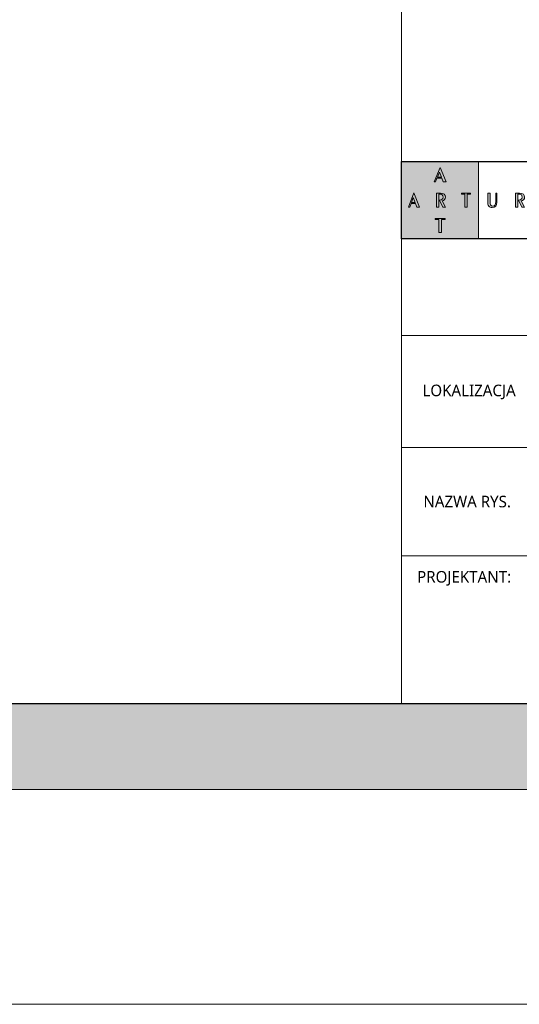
# Model space of a CAD drawing. Header units: millimetres. Extents: x -221 to 149158, y -114258 to 0.
# Tile 58 of 256: x 79454 to 80037, y -46916 to -45770. Entities that reach past the tile are written whole.
import ezdxf

# ---------------------------------------------------------------- set-up
doc = ezdxf.new("R2010")
doc.units = ezdxf.units.MM
doc.layers.get('0').update_dxf_attribs({"lineweight": 0})
doc.layers.add('A-opisram.ART', color=250, linetype='Continuous', lineweight=0)
doc.layers.add('opis..KF', color=250, linetype='Continuous', lineweight=15)
doc.layers.add('A-pomocram.ART', color=254, linetype='Continuous', lineweight=0, plot=False)
doc.layers.add('A-wymram.ART', color=10, linetype='Continuous', lineweight=5, plot=False)
doc.layers.add('A-przekrycieram.ART', color=7, linetype='Continuous', lineweight=0, true_color=0xffffff)
doc.styles.add('ARCH', font='segoeuil.ttf')
doc.dimstyles.new('RAMKA', dxfattribs={"dimscale": 20, "dimtxt": 4, "dimasz": 3, "dimexe": 5, "dimexo": 3, "dimgap": 1, "dimtad": 1, "dimdec": 1, "dimlfac": 0.01, "dimtxsty": 'ARCH', "dimblk": 'ARCHTICK', "dimcen": 0, "dimclrd": 256, "dimclre": 256, "dimclrt": 256, "dimadec": 0, "dimazin": 0, "dimtfac": 1, "dimtdec": 1, "dimtofl": 0, "dimtmove": 1, "dimatfit": 3, "dimfxl": 10, "dimfxlon": 1, "dimlwd": 0, "dimlwe": 0, "dimarcsym": 0})

# ---------------------------------------------------------------- blocks, each defined once
blk = doc.blocks.new('_ArchTick')
at = {"color": 0, "linetype": 'ByBlock', "const_width": 0.15}
blk.add_lwpolyline([(-0.5, -0.5), (0.5, 0.5)], dxfattribs=at)
blk = doc.blocks.new('*D1067')
at = {"layer": 'A-wymram.ART', "linetype": 'Continuous', "lineweight": 0, "transparency": 16777216}
for p, q in [((0, -60), (0, -350)), ((4200, -60), (4200, -350)), ((4200, -250), (0, -250))]:
    blk.add_line(p, q, dxfattribs=at)
at = {"layer": 'Defpoints', "color": 0, "lineweight": 35, "transparency": 16777216}
for p in [(0, 0), (4200, 0), (0, -250)]:
    blk.add_point(p, dxfattribs=at)
at = {"layer": 'A-wymram.ART', "lineweight": 0, "transparency": 16777216, "xscale": 60, "yscale": 60, "zscale": 60, "rotation": 180}
blk.add_blockref('_ArchTick', (0, -250), dxfattribs=at)
at = {"layer": 'A-wymram.ART', "lineweight": 0, "transparency": 16777216, "xscale": 60, "yscale": 60, "zscale": 60}
blk.add_blockref('_ArchTick', (4200, -250), dxfattribs=at)
at = {"layer": 'A-wymram.ART', "transparency": 16777216, "insert": (2100, -189.3), "char_height": 80, "attachment_point": 5, "style": 'ARCH'}
blk.add_mtext('42', dxfattribs=at)
blk = doc.blocks.new('A$C3E4B4AA6')
at = {"layer": 'opis..KF', "lineweight": 0}
h = blk.add_hatch(color=256, dxfattribs=at)
h.dxf.hatch_style = 1
h.paths.add_polyline_path([(0, 100), (100, 100), (100, 0), (0, 0)])
at = {"layer": 'opis..KF', "lineweight": 0, "true_color": 0xfefefe}
h = blk.add_hatch(color=7, dxfattribs=at)
h.dxf.hatch_style = 1
edge = h.paths.add_edge_path()
edge.add_spline(control_points=[(56.7, 25.1), (56.7, 25.1), (56.7, 26.4), (56.7, 26.4), (56.7, 26.4), (56.7, 26.4), (43.8, 26.4), (43.8, 26.4), (43.8, 26.4), (43.8, 26.4), (43.8, 25.1), (43.8, 25.1), (43.8, 25.1), (43.8, 25.1), (48.6, 25.1), (48.6, 25.1), (48.6, 25.1), (48.6, 25.1), (48.6, 8.2), (48.6, 8.2), (48.6, 8.2), (48.6, 8.2), (51.9, 8.2), (51.9, 8.2), (51.9, 8.2), (51.9, 8.2), (51.9, 25.1), (51.9, 25.1), (51.9, 25.1), (51.9, 25.1), (56.7, 25.1), (56.7, 25.1)], knot_values=[0, 0, 0, 0, 0.111111, 0.111111, 0.111111, 0.111211, 0.222222, 0.222222, 0.222222, 0.222322, 0.333333, 0.333333, 0.333333, 0.333433, 0.444444, 0.444444, 0.444444, 0.444544, 0.555556, 0.555556, 0.555556, 0.555656, 0.666667, 0.666667, 0.666667, 0.666767, 0.777778, 0.777778, 0.777778, 0.777878, 1, 1, 1, 1], degree=3, periodic=0)
edge = h.paths.add_edge_path()
edge.add_spline(control_points=[(89.6, 57.7), (89.6, 57.7), (89.6, 59.1), (89.6, 59.1), (89.6, 59.1), (89.6, 59.1), (77.8, 59.1), (77.8, 59.1), (77.8, 59.1), (77.8, 59.1), (77.8, 57.7), (77.8, 57.7), (77.8, 57.7), (77.8, 57.7), (82.2, 57.7), (82.2, 57.7), (82.2, 57.7), (82.2, 57.7), (82.2, 40.9), (82.2, 40.9), (82.2, 40.9), (82.2, 40.9), (85.2, 40.9), (85.2, 40.9), (85.2, 40.9), (85.2, 40.9), (85.2, 57.7), (85.2, 57.7), (85.2, 57.7), (85.2, 57.7), (89.6, 57.7), (89.6, 57.7)], knot_values=[0, 0, 0, 0, 0.111111, 0.111111, 0.111111, 0.111211, 0.222222, 0.222222, 0.222222, 0.222322, 0.333333, 0.333333, 0.333333, 0.333433, 0.444444, 0.444444, 0.444444, 0.444544, 0.555556, 0.555556, 0.555556, 0.555656, 0.666667, 0.666667, 0.666667, 0.666767, 0.777778, 0.777778, 0.777778, 0.777878, 1, 1, 1, 1], degree=3, periodic=0)
edge = h.paths.add_edge_path()
edge.add_spline(control_points=[(57.2, 40.9), (57.2, 40.9), (52.7, 49.4), (52.7, 49.4), (52.7, 49.4), (55.6, 49.6), (57.1, 51.2), (57.1, 53.8), (57.1, 53.8), (57.1, 57.2), (55, 59.1), (50.8, 59.1), (50.8, 59.1), (50.8, 59.1), (45.3, 59.1), (45.3, 59.1), (45.3, 59.1), (45.3, 59.1), (45.3, 40.9), (45.3, 40.9), (45.3, 40.9), (45.3, 40.9), (48.4, 40.9), (48.4, 40.9), (48.4, 40.9), (48.4, 40.9), (48.4, 57.9), (48.4, 57.9), (48.4, 57.9), (48.4, 57.9), (49.7, 57.9), (49.7, 57.9), (49.7, 57.9), (52.6, 57.9), (54, 56.6), (54, 53.9), (54, 53.9), (54, 51.3), (52.5, 50.4), (49.2, 50.1), (49.2, 50.1), (49.2, 50.1), (53.7, 40.9), (53.7, 40.9), (53.7, 40.9), (53.7, 40.9), (57.2, 40.9), (57.2, 40.9)], knot_values=[0, 0, 0, 0, 0.076923, 0.076923, 0.076923, 0.077023, 0.153846, 0.153846, 0.153846, 0.153946, 0.230769, 0.230769, 0.230769, 0.230869, 0.307692, 0.307692, 0.307692, 0.307792, 0.384615, 0.384615, 0.384615, 0.384715, 0.461538, 0.461538, 0.461538, 0.461638, 0.538462, 0.538462, 0.538462, 0.538562, 0.615385, 0.615385, 0.615385, 0.615485, 0.692308, 0.692308, 0.692308, 0.692408, 0.769231, 0.769231, 0.769231, 0.769331, 0.846154, 0.846154, 0.846154, 0.846254, 1, 1, 1, 1], degree=3, periodic=0)
edge = h.paths.add_edge_path()
edge.add_spline(control_points=[(23.4, 40.9), (23.4, 40.9), (16.2, 59.5), (16.2, 59.5), (16.2, 59.5), (16.2, 59.5), (9.3, 40.9), (9.3, 40.9), (9.3, 40.9), (9.3, 40.9), (10.8, 40.9), (10.8, 40.9), (10.8, 40.9), (10.8, 40.9), (12.5, 45.7), (12.5, 45.7), (12.5, 45.7), (12.5, 45.7), (18.3, 45.7), (18.3, 45.7), (18.3, 45.7), (18.3, 45.7), (20, 40.9), (20, 40.9), (20, 40.9), (20, 40.9), (23.4, 40.9), (23.4, 40.9)], knot_values=[0, 0, 0, 0, 0.125, 0.125, 0.125, 0.1251, 0.25, 0.25, 0.25, 0.2501, 0.375, 0.375, 0.375, 0.3751, 0.5, 0.5, 0.5, 0.5001, 0.625, 0.625, 0.625, 0.6251, 0.75, 0.75, 0.75, 0.7501, 1, 1, 1, 1], degree=3, periodic=0)
edge = h.paths.add_edge_path(flags=16)
edge.add_spline(control_points=[(17.8, 46.9), (17.8, 46.9), (12.9, 46.9), (12.9, 46.9), (12.9, 46.9), (12.9, 46.9), (15.4, 53.5), (15.4, 53.5), (15.4, 53.5), (15.4, 53.5), (17.8, 46.9), (17.8, 46.9)], knot_values=[0, 0, 0, 0, 0.25, 0.25, 0.25, 0.2501, 0.5, 0.5, 0.5, 0.5001, 1, 1, 1, 1], degree=3, periodic=0)
edge = h.paths.add_edge_path()
edge.add_spline(control_points=[(57.9, 73.6), (57.9, 73.6), (50.1, 92.2), (50.1, 92.2), (50.1, 92.2), (50.1, 92.2), (42.6, 73.6), (42.6, 73.6), (42.6, 73.6), (42.6, 73.6), (44.2, 73.6), (44.2, 73.6), (44.2, 73.6), (44.2, 73.6), (46.1, 78.4), (46.1, 78.4), (46.1, 78.4), (46.1, 78.4), (52.4, 78.4), (52.4, 78.4), (52.4, 78.4), (52.4, 78.4), (54.3, 73.6), (54.3, 73.6), (54.3, 73.6), (54.3, 73.6), (57.9, 73.6), (57.9, 73.6)], knot_values=[0, 0, 0, 0, 0.125, 0.125, 0.125, 0.1251, 0.25, 0.25, 0.25, 0.2501, 0.375, 0.375, 0.375, 0.3751, 0.5, 0.5, 0.5, 0.5001, 0.625, 0.625, 0.625, 0.6251, 0.75, 0.75, 0.75, 0.7501, 1, 1, 1, 1], degree=3, periodic=0)
edge = h.paths.add_edge_path(flags=16)
edge.add_spline(control_points=[(51.9, 79.6), (51.9, 79.6), (46.6, 79.6), (46.6, 79.6), (46.6, 79.6), (46.6, 79.6), (49.2, 86.2), (49.2, 86.2), (49.2, 86.2), (49.2, 86.2), (51.9, 79.6), (51.9, 79.6)], knot_values=[0, 0, 0, 0, 0.25, 0.25, 0.25, 0.2501, 0.5, 0.5, 0.5, 0.5001, 1, 1, 1, 1], degree=3, periodic=0)
at = {"layer": 'opis..KF', "lineweight": 0}
h = blk.add_hatch(color=256, dxfattribs=at)
h.dxf.hatch_style = 1
edge = h.paths.add_edge_path()
edge.add_spline(control_points=[(123.6, 47.5), (123.6, 47.5), (123.6, 59.1), (123.6, 59.1), (123.6, 59.1), (123.6, 59.1), (122.1, 59.1), (122.1, 59.1), (122.1, 59.1), (122.1, 59.1), (122.1, 48.1), (122.1, 48.1), (122.1, 48.1), (122.1, 44.3), (121.4, 42.4), (118.5, 42.4), (118.5, 42.4), (115.6, 42.4), (114.9, 44.3), (114.9, 48.1), (114.9, 48.1), (114.9, 48.1), (114.9, 59.1), (114.9, 59.1), (114.9, 59.1), (114.9, 59.1), (111.8, 59.1), (111.8, 59.1), (111.8, 59.1), (111.8, 59.1), (111.8, 47.5), (111.8, 47.5), (111.8, 47.5), (111.8, 45.3), (112, 43.8), (113.2, 42.4), (113.2, 42.4), (114.2, 41.2), (115.9, 40.4), (117.7, 40.4), (117.7, 40.4), (121.7, 40.4), (123.6, 42.8), (123.6, 47.5)], knot_values=[0, 0, 0, 0, 0.083333, 0.083333, 0.083333, 0.083433, 0.166667, 0.166667, 0.166667, 0.166767, 0.25, 0.25, 0.25, 0.2501, 0.333333, 0.333333, 0.333333, 0.333433, 0.416667, 0.416667, 0.416667, 0.416767, 0.5, 0.5, 0.5, 0.5001, 0.583333, 0.583333, 0.583333, 0.583433, 0.666667, 0.666667, 0.666667, 0.666767, 0.75, 0.75, 0.75, 0.7501, 0.833333, 0.833333, 0.833333, 0.833433, 1, 1, 1, 1], degree=3, periodic=0)
h = blk.add_hatch(color=256, dxfattribs=at)
h.dxf.hatch_style = 1
edge = h.paths.add_edge_path()
edge.add_spline(control_points=[(159.5, 40.9), (159.5, 40.9), (155.1, 49.4), (155.1, 49.4), (155.1, 49.4), (157.9, 49.6), (159.5, 51.2), (159.5, 53.8), (159.5, 53.8), (159.5, 57.2), (157.4, 59.1), (153.1, 59.1), (153.1, 59.1), (153.1, 59.1), (147.6, 59.1), (147.6, 59.1), (147.6, 59.1), (147.6, 59.1), (147.6, 40.9), (147.6, 40.9), (147.6, 40.9), (147.6, 40.9), (150.8, 40.9), (150.8, 40.9), (150.8, 40.9), (150.8, 40.9), (150.8, 57.9), (150.8, 57.9), (150.8, 57.9), (150.8, 57.9), (152, 57.9), (152, 57.9), (152, 57.9), (155, 57.9), (156.4, 56.6), (156.4, 53.9), (156.4, 53.9), (156.4, 51.3), (154.9, 50.4), (151.5, 50.1), (151.5, 50.1), (151.5, 50.1), (156.1, 40.9), (156.1, 40.9), (156.1, 40.9), (156.1, 40.9), (159.5, 40.9), (159.5, 40.9)], knot_values=[0, 0, 0, 0, 0.076923, 0.076923, 0.076923, 0.077023, 0.153846, 0.153846, 0.153846, 0.153946, 0.230769, 0.230769, 0.230769, 0.230869, 0.307692, 0.307692, 0.307692, 0.307792, 0.384615, 0.384615, 0.384615, 0.384715, 0.461538, 0.461538, 0.461538, 0.461638, 0.538462, 0.538462, 0.538462, 0.538562, 0.615385, 0.615385, 0.615385, 0.615485, 0.692308, 0.692308, 0.692308, 0.692408, 0.769231, 0.769231, 0.769231, 0.769331, 0.846154, 0.846154, 0.846154, 0.846254, 1, 1, 1, 1], degree=3, periodic=0)
at = {"layer": 'opis..KF', "lineweight": 30}
blk.add_lwpolyline([(0, 100), (933, 100), (933, 0), (0, 0)], close=True, dxfattribs=at)
at = {"layer": 'opis..KF', "lineweight": 0}
blk.add_lwpolyline([(0, 100), (100, 100), (100, 0), (0, 0)], close=True, dxfattribs=at)
at = {"layer": 'opis..KF', "color": 7, "lineweight": 0, "true_color": 0xfefefe}
for points, knots in [([(57.9, 73.6), (57.9, 73.6), (50.1, 92.2), (50.1, 92.2), (50.1, 92.2), (50.1, 92.2), (42.6, 73.6), (42.6, 73.6), (42.6, 73.6), (42.6, 73.6), (44.2, 73.6), (44.2, 73.6), (44.2, 73.6), (44.2, 73.6), (46.1, 78.4), (46.1, 78.4), (46.1, 78.4), (46.1, 78.4), (52.4, 78.4), (52.4, 78.4), (52.4, 78.4), (52.4, 78.4), (54.3, 73.6), (54.3, 73.6), (54.3, 73.6), (54.3, 73.6), (57.9, 73.6), (57.9, 73.6)], [0, 0, 0, 0, 0.125, 0.125, 0.125, 0.125, 0.25, 0.25, 0.25, 0.25, 0.375, 0.375, 0.375, 0.375, 0.5, 0.5, 0.5, 0.5, 0.625, 0.625, 0.625, 0.625, 0.75, 0.75, 0.75, 0.75, 1, 1, 1, 1]), ([(51.9, 79.6), (51.9, 79.6), (46.6, 79.6), (46.6, 79.6), (46.6, 79.6), (46.6, 79.6), (49.2, 86.2), (49.2, 86.2), (49.2, 86.2), (49.2, 86.2), (51.9, 79.6), (51.9, 79.6)], [0, 0, 0, 0, 0.25, 0.25, 0.25, 0.25, 0.5, 0.5, 0.5, 0.5, 1, 1, 1, 1]), ([(23.4, 40.9), (23.4, 40.9), (16.2, 59.5), (16.2, 59.5), (16.2, 59.5), (16.2, 59.5), (9.3, 40.9), (9.3, 40.9), (9.3, 40.9), (9.3, 40.9), (10.8, 40.9), (10.8, 40.9), (10.8, 40.9), (10.8, 40.9), (12.5, 45.7), (12.5, 45.7), (12.5, 45.7), (12.5, 45.7), (18.3, 45.7), (18.3, 45.7), (18.3, 45.7), (18.3, 45.7), (20, 40.9), (20, 40.9), (20, 40.9), (20, 40.9), (23.4, 40.9), (23.4, 40.9)], [0, 0, 0, 0, 0.125, 0.125, 0.125, 0.125, 0.25, 0.25, 0.25, 0.25, 0.375, 0.375, 0.375, 0.375, 0.5, 0.5, 0.5, 0.5, 0.625, 0.625, 0.625, 0.625, 0.75, 0.75, 0.75, 0.75, 1, 1, 1, 1]), ([(17.8, 46.9), (17.8, 46.9), (12.9, 46.9), (12.9, 46.9), (12.9, 46.9), (12.9, 46.9), (15.4, 53.5), (15.4, 53.5), (15.4, 53.5), (15.4, 53.5), (17.8, 46.9), (17.8, 46.9)], [0, 0, 0, 0, 0.25, 0.25, 0.25, 0.25, 0.5, 0.5, 0.5, 0.5, 1, 1, 1, 1]), ([(57.2, 40.9), (57.2, 40.9), (52.7, 49.4), (52.7, 49.4), (52.7, 49.4), (55.6, 49.6), (57.1, 51.2), (57.1, 53.8), (57.1, 53.8), (57.1, 57.2), (55, 59.1), (50.8, 59.1), (50.8, 59.1), (50.8, 59.1), (45.3, 59.1), (45.3, 59.1), (45.3, 59.1), (45.3, 59.1), (45.3, 40.9), (45.3, 40.9), (45.3, 40.9), (45.3, 40.9), (48.4, 40.9), (48.4, 40.9), (48.4, 40.9), (48.4, 40.9), (48.4, 57.9), (48.4, 57.9), (48.4, 57.9), (48.4, 57.9), (49.7, 57.9), (49.7, 57.9), (49.7, 57.9), (52.6, 57.9), (54, 56.6), (54, 53.9), (54, 53.9), (54, 51.3), (52.5, 50.4), (49.2, 50.1), (49.2, 50.1), (49.2, 50.1), (53.7, 40.9), (53.7, 40.9), (53.7, 40.9), (53.7, 40.9), (57.2, 40.9), (57.2, 40.9)], [0, 0, 0, 0, 0.076923, 0.076923, 0.076923, 0.076923, 0.153846, 0.153846, 0.153846, 0.153846, 0.230769, 0.230769, 0.230769, 0.230769, 0.307692, 0.307692, 0.307692, 0.307692, 0.384615, 0.384615, 0.384615, 0.384615, 0.461538, 0.461538, 0.461538, 0.461538, 0.538462, 0.538462, 0.538462, 0.538462, 0.615385, 0.615385, 0.615385, 0.615385, 0.692308, 0.692308, 0.692308, 0.692308, 0.769231, 0.769231, 0.769231, 0.769231, 0.846154, 0.846154, 0.846154, 0.846154, 1, 1, 1, 1]), ([(89.6, 57.7), (89.6, 57.7), (89.6, 59.1), (89.6, 59.1), (89.6, 59.1), (89.6, 59.1), (77.8, 59.1), (77.8, 59.1), (77.8, 59.1), (77.8, 59.1), (77.8, 57.7), (77.8, 57.7), (77.8, 57.7), (77.8, 57.7), (82.2, 57.7), (82.2, 57.7), (82.2, 57.7), (82.2, 57.7), (82.2, 40.9), (82.2, 40.9), (82.2, 40.9), (82.2, 40.9), (85.2, 40.9), (85.2, 40.9), (85.2, 40.9), (85.2, 40.9), (85.2, 57.7), (85.2, 57.7), (85.2, 57.7), (85.2, 57.7), (89.6, 57.7), (89.6, 57.7)], [0, 0, 0, 0, 0.111111, 0.111111, 0.111111, 0.111111, 0.222222, 0.222222, 0.222222, 0.222222, 0.333333, 0.333333, 0.333333, 0.333333, 0.444444, 0.444444, 0.444444, 0.444444, 0.555556, 0.555556, 0.555556, 0.555556, 0.666667, 0.666667, 0.666667, 0.666667, 0.777778, 0.777778, 0.777778, 0.777778, 1, 1, 1, 1]), ([(56.7, 25.1), (56.7, 25.1), (56.7, 26.4), (56.7, 26.4), (56.7, 26.4), (56.7, 26.4), (43.8, 26.4), (43.8, 26.4), (43.8, 26.4), (43.8, 26.4), (43.8, 25.1), (43.8, 25.1), (43.8, 25.1), (43.8, 25.1), (48.6, 25.1), (48.6, 25.1), (48.6, 25.1), (48.6, 25.1), (48.6, 8.2), (48.6, 8.2), (48.6, 8.2), (48.6, 8.2), (51.9, 8.2), (51.9, 8.2), (51.9, 8.2), (51.9, 8.2), (51.9, 25.1), (51.9, 25.1), (51.9, 25.1), (51.9, 25.1), (56.7, 25.1), (56.7, 25.1)], [0, 0, 0, 0, 0.111111, 0.111111, 0.111111, 0.111111, 0.222222, 0.222222, 0.222222, 0.222222, 0.333333, 0.333333, 0.333333, 0.333333, 0.444444, 0.444444, 0.444444, 0.444444, 0.555556, 0.555556, 0.555556, 0.555556, 0.666667, 0.666667, 0.666667, 0.666667, 0.777778, 0.777778, 0.777778, 0.777778, 1, 1, 1, 1])]:
    blk.add_open_spline(points, degree=3, knots=knots, dxfattribs=at)
at = {"layer": 'opis..KF', "lineweight": 0}
for points, knots in [([(123.6, 47.5), (123.6, 47.5), (123.6, 59.1), (123.6, 59.1), (123.6, 59.1), (123.6, 59.1), (122.1, 59.1), (122.1, 59.1), (122.1, 59.1), (122.1, 59.1), (122.1, 48.1), (122.1, 48.1), (122.1, 48.1), (122.1, 44.3), (121.4, 42.4), (118.5, 42.4), (118.5, 42.4), (115.6, 42.4), (114.9, 44.3), (114.9, 48.1), (114.9, 48.1), (114.9, 48.1), (114.9, 59.1), (114.9, 59.1), (114.9, 59.1), (114.9, 59.1), (111.8, 59.1), (111.8, 59.1), (111.8, 59.1), (111.8, 59.1), (111.8, 47.5), (111.8, 47.5), (111.8, 47.5), (111.8, 45.3), (112, 43.8), (113.2, 42.4), (113.2, 42.4), (114.2, 41.2), (115.9, 40.4), (117.7, 40.4), (117.7, 40.4), (121.7, 40.4), (123.6, 42.8), (123.6, 47.5)], [0, 0, 0, 0, 0.083333, 0.083333, 0.083333, 0.083333, 0.166667, 0.166667, 0.166667, 0.166667, 0.25, 0.25, 0.25, 0.25, 0.333333, 0.333333, 0.333333, 0.333333, 0.416667, 0.416667, 0.416667, 0.416667, 0.5, 0.5, 0.5, 0.5, 0.583333, 0.583333, 0.583333, 0.583333, 0.666667, 0.666667, 0.666667, 0.666667, 0.75, 0.75, 0.75, 0.75, 0.833333, 0.833333, 0.833333, 0.833333, 1, 1, 1, 1]), ([(159.5, 40.9), (159.5, 40.9), (155.1, 49.4), (155.1, 49.4), (155.1, 49.4), (157.9, 49.6), (159.5, 51.2), (159.5, 53.8), (159.5, 53.8), (159.5, 57.2), (157.4, 59.1), (153.1, 59.1), (153.1, 59.1), (153.1, 59.1), (147.6, 59.1), (147.6, 59.1), (147.6, 59.1), (147.6, 59.1), (147.6, 40.9), (147.6, 40.9), (147.6, 40.9), (147.6, 40.9), (150.8, 40.9), (150.8, 40.9), (150.8, 40.9), (150.8, 40.9), (150.8, 57.9), (150.8, 57.9), (150.8, 57.9), (150.8, 57.9), (152, 57.9), (152, 57.9), (152, 57.9), (155, 57.9), (156.4, 56.6), (156.4, 53.9), (156.4, 53.9), (156.4, 51.3), (154.9, 50.4), (151.5, 50.1), (151.5, 50.1), (151.5, 50.1), (156.1, 40.9), (156.1, 40.9), (156.1, 40.9), (156.1, 40.9), (159.5, 40.9), (159.5, 40.9)], [0, 0, 0, 0, 0.076923, 0.076923, 0.076923, 0.076923, 0.153846, 0.153846, 0.153846, 0.153846, 0.230769, 0.230769, 0.230769, 0.230769, 0.307692, 0.307692, 0.307692, 0.307692, 0.384615, 0.384615, 0.384615, 0.384615, 0.461538, 0.461538, 0.461538, 0.461538, 0.538462, 0.538462, 0.538462, 0.538462, 0.615385, 0.615385, 0.615385, 0.615385, 0.692308, 0.692308, 0.692308, 0.692308, 0.769231, 0.769231, 0.769231, 0.769231, 0.846154, 0.846154, 0.846154, 0.846154, 1, 1, 1, 1])]:
    blk.add_open_spline(points, degree=3, knots=knots, dxfattribs=at)
blk = doc.blocks.new('*U1697')
at = {"layer": 'A-przekrycieram.ART'}
h = blk.add_hatch(color=256, dxfattribs=at)
h.dxf.hatch_style = 1
h.paths.add_polyline_path([(0, 2970), (4200, 2970), (4200, 0), (0, 0)])
h.paths.add_polyline_path([(200, 2870), (4100, 2870), (4100, 100), (200, 100)], flags=16)
at = {"layer": 'A-opisram.ART'}
blk.add_line((3259.44, 100), (3259.44, 2870), dxfattribs=at)
at = {"layer": 'A-opisram.ART', "lineweight": 30}
blk.add_lwpolyline([(200, 2870), (4100, 2870), (4100, 100), (200, 100)], close=True, dxfattribs=at)
at = {"layer": 'A-pomocram.ART'}
blk.add_lwpolyline([(0, 2970), (4200, 2970), (4200, 0), (0, 0)], close=True, dxfattribs=at)
at = {"layer": 'A-wymram.ART'}
dim = blk.add_linear_dim(base=(0, -250), p1=(4200, 0), p2=(0, 0), dimstyle='RAMKA', dxfattribs=at)
dim.commit()
dim.dimension.update_dxf_attribs({"geometry": '*D1067', "text_midpoint": (2100, -189.33)})

msp = doc.modelspace()

# ---------------------------------------------------------------- linework, layer by layer
at = {"layer": 'opis..KF'}
for points in [[(80739.68, -46024.77), (79899.12, -46024.77), (79899.12, -46137.27), (80739.68, -46137.27)], [(80052.12, -46137.27), (79899.12, -46137.27), (79899.12, -46267.77), (80052.12, -46267.77)], [(80052.12, -46267.77), (79899.12, -46267.77), (79899.12, -46393.77), (80052.12, -46393.77)], [(80052.12, -46393.77), (79899.12, -46393.77), (79899.12, -46566.02), (80052.12, -46566.02)]]:
    msp.add_lwpolyline(points, close=True, dxfattribs=at)

# ---------------------------------------------------------------- block references
msp.add_blockref('*U1697', (76639.68, -46666.02))
at = {"layer": 'opis..KF', "xscale": 0.8999999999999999, "yscale": 0.8999999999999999, "zscale": 0.8999999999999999}
msp.add_blockref('A$C3E4B4AA6', (79899.12, -46024.77), dxfattribs=at)

# ---------------------------------------------------------------- texts
at = {"layer": 'opis..KF', "char_height": 13.5, "width": 152.6692, "attachment_point": 5, "style": 'ARCH'}
for s, insert in [('\\A1;LOKALIZACJA', (79978, -46203.05)), ('\\A1;NAZWA RYS.', (79975.79, -46330.77)), ('\\A1;PROJEKTANT:', (79972.21, -46420.07))]:
    msp.add_mtext(s, dxfattribs=dict(at, insert=insert))

doc.saveas('drawing.dxf')
